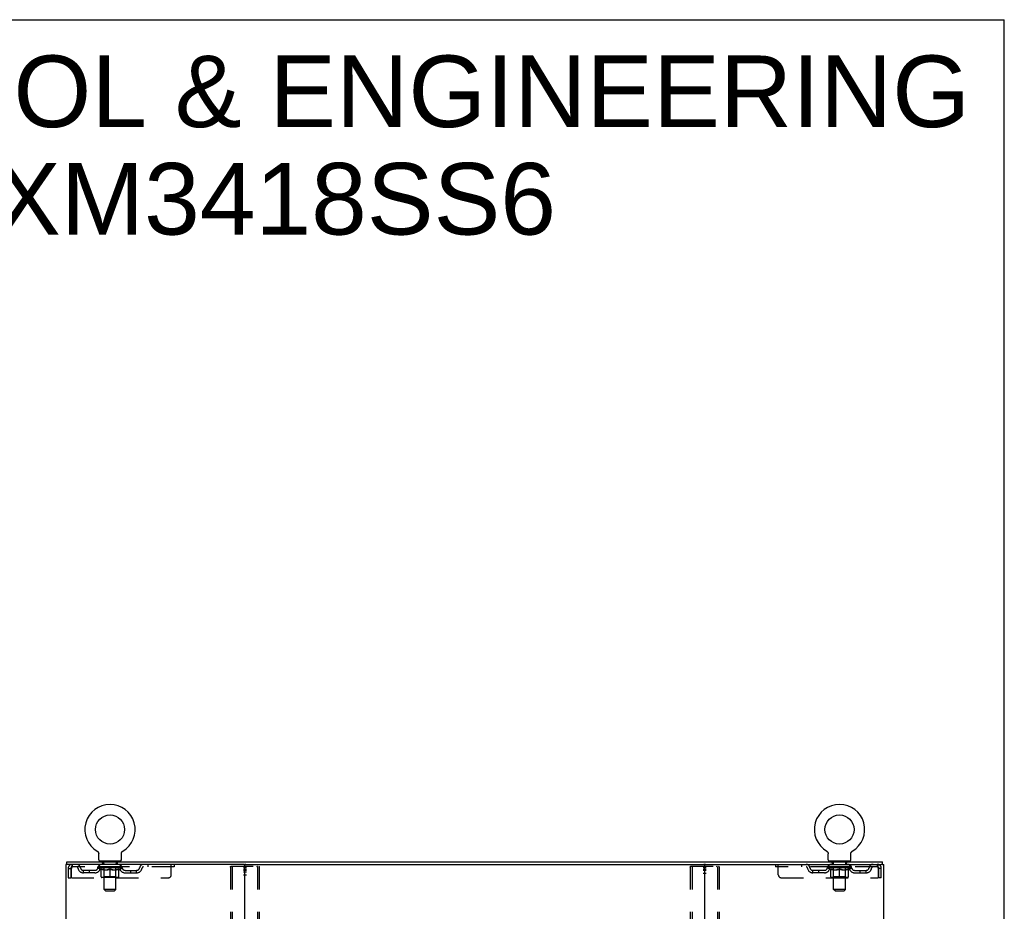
# Model space of a CAD drawing. Header units: inches. Extents: x 0 to 170, y 0 to 110.
# Tile 14 of 14: x 129 to 170, y 73 to 110. Entities that reach past the tile are written whole.
import ezdxf

# ---------------------------------------------------------------- set-up
doc = ezdxf.new("R2010")
doc.units = ezdxf.units.IN
doc.header["$LTSCALE"] = 9.35
doc.header["$MEASUREMENT"] = 0
doc.linetypes.add('HIDDEN', pattern=[0.2, 0.1, -0.1])
doc.layers.get('0').update_dxf_attribs({"linetype": 'CONTINUOUS'})
for name, color, linetype in [('DEFAULT_2', 8, 'HIDDEN'), ('DIMENSIONS', 7, 'CONTINUOUS'), ('WITNESSMARKS', 7, 'CONTINUOUS')]:
    doc.layers.add(name, color=color, linetype=linetype)
doc.styles.get("Standard").update_dxf_attribs({"font": 'arial.ttf'})

msp = doc.modelspace()

# ---------------------------------------------------------------- linework, layer by layer
at = {"color": 7, "linetype": 'Continuous'}
for p, q in [((0, 110), (170, 110)), ((170, 0), (170, 110)), ((132.023, 75.173), (132.023, 75.173)), ((132.023, 75.173), (132.027, 75.171)), ((132.027, 75.171), (132.03, 75.168)), ((132.03, 75.168), (132.034, 75.166)), ((132.034, 75.166), (132.037, 75.163)), ((132.037, 75.163), (132.041, 75.16)), ((132.04, 75.16), (132.044, 75.158)), ((132.044, 75.158), (132.047, 75.155)), ((132.047, 75.155), (132.05, 75.151)), ((132.05, 75.151), (132.053, 75.148)), ((132.053, 75.148), (132.056, 75.145)), ((132.056, 75.145), (132.058, 75.142)), ((132.058, 75.142), (132.061, 75.138)), ((132.061, 75.138), (132.063, 75.134)), ((132.063, 75.135), (132.066, 75.131)), ((132.066, 75.131), (132.068, 75.127)), ((132.068, 75.127), (132.07, 75.123)), ((132.07, 75.123), (132.072, 75.119)), ((132.072, 75.119), (132.074, 75.115)), ((132.074, 75.115), (132.075, 75.111)), ((132.075, 75.111), (132.077, 75.107)), ((132.077, 75.107), (132.078, 75.103)), ((132.078, 75.103), (132.08, 75.099)), ((132.08, 75.099), (132.081, 75.095)), ((132.081, 75.095), (132.082, 75.091)), ((132.082, 75.091), (132.082, 75.086)), ((132.084, 75.074), (132.084, 75.069)), ((132.084, 75.069), (132.084, 75.065)), ((132.084, 74.816), (132.084, 75.065)), ((133.034, 74.816), (133.034, 75.065)), ((133.036, 75.086), (133.037, 75.091)), ((133.037, 75.091), (133.038, 75.095)), ((133.038, 75.095), (133.039, 75.099)), ((133.039, 75.099), (133.04, 75.103)), ((133.04, 75.103), (133.042, 75.107)), ((133.042, 75.107), (133.043, 75.111)), ((133.043, 75.111), (133.045, 75.115)), ((133.045, 75.115), (133.047, 75.119)), ((133.047, 75.119), (133.048, 75.123)), ((133.048, 75.123), (133.051, 75.127)), ((133.051, 75.127), (133.053, 75.131)), ((133.053, 75.131), (133.055, 75.135)), ((133.055, 75.134), (133.058, 75.138)), ((133.058, 75.138), (133.06, 75.142)), ((133.06, 75.142), (133.063, 75.145)), ((133.063, 75.145), (133.066, 75.148)), ((133.066, 75.148), (133.069, 75.151)), ((133.069, 75.151), (133.072, 75.155)), ((133.072, 75.155), (133.075, 75.158)), ((133.075, 75.158), (133.078, 75.16)), ((133.078, 75.16), (133.081, 75.163)), ((133.081, 75.163), (133.085, 75.166)), ((133.085, 75.166), (133.088, 75.168)), ((133.088, 75.168), (133.092, 75.171)), ((133.088, 75.168), (133.09, 75.169)), ((133.092, 75.171), (133.096, 75.173)), ((133.096, 75.173), (133.096, 75.173)), ((162.565, 75.173), (162.565, 75.173)), ((162.565, 75.173), (162.569, 75.171)), ((162.569, 75.171), (162.572, 75.168)), ((162.572, 75.168), (162.576, 75.166)), ((162.576, 75.166), (162.579, 75.163)), ((162.579, 75.163), (162.583, 75.16)), ((162.582, 75.16), (162.586, 75.158)), ((162.586, 75.158), (162.589, 75.155)), ((162.589, 75.155), (162.592, 75.151)), ((162.592, 75.151), (162.595, 75.148)), ((162.595, 75.148), (162.598, 75.145)), ((162.598, 75.145), (162.6, 75.142)), ((162.6, 75.142), (162.603, 75.138)), ((162.603, 75.138), (162.605, 75.134)), ((162.605, 75.135), (162.608, 75.131)), ((162.608, 75.131), (162.61, 75.127)), ((162.61, 75.127), (162.612, 75.123)), ((162.612, 75.123), (162.614, 75.119)), ((162.614, 75.119), (162.616, 75.115)), ((162.616, 75.115), (162.617, 75.111)), ((162.617, 75.111), (162.619, 75.107)), ((162.619, 75.107), (162.62, 75.103)), ((162.62, 75.103), (162.622, 75.099)), ((162.622, 75.099), (162.623, 75.095)), ((162.623, 75.095), (162.624, 75.091)), ((162.624, 75.091), (162.624, 75.086)), ((162.626, 75.074), (162.626, 75.069)), ((162.626, 75.069), (162.626, 75.065)), ((162.626, 74.816), (162.626, 75.065)), ((163.576, 74.816), (163.576, 75.065)), ((163.578, 75.086), (163.579, 75.091)), ((163.579, 75.091), (163.58, 75.095)), ((163.58, 75.095), (163.581, 75.099)), ((163.581, 75.099), (163.582, 75.103)), ((163.582, 75.103), (163.584, 75.107)), ((163.584, 75.107), (163.585, 75.111)), ((163.585, 75.111), (163.587, 75.115)), ((163.587, 75.115), (163.589, 75.119)), ((163.589, 75.119), (163.59, 75.123)), ((163.59, 75.123), (163.593, 75.127)), ((163.593, 75.127), (163.595, 75.131)), ((163.595, 75.131), (163.597, 75.135)), ((163.597, 75.134), (163.6, 75.138)), ((163.6, 75.138), (163.602, 75.142)), ((163.602, 75.142), (163.605, 75.145)), ((163.605, 75.145), (163.608, 75.148)), ((163.608, 75.148), (163.611, 75.151)), ((163.611, 75.151), (163.614, 75.155)), ((163.614, 75.155), (163.617, 75.158)), ((163.617, 75.158), (163.62, 75.16)), ((163.62, 75.16), (163.623, 75.163)), ((163.623, 75.163), (163.627, 75.166)), ((163.627, 75.166), (163.63, 75.168)), ((163.63, 75.168), (163.634, 75.171)), ((163.63, 75.168), (163.632, 75.169)), ((163.634, 75.171), (163.638, 75.173)), ((163.638, 75.173), (163.638, 75.173)), ((130.757, 74.622), (130.757, 74.726)), ((130.795, 74.622), (130.762, 74.622)), ((132.122, 74.756), (132.122, 74.726)), ((132.997, 74.756), (132.122, 74.756)), ((132.997, 74.756), (132.997, 74.726)), ((138.165, 74.622), (157.495, 74.622)), ((162.664, 74.756), (162.664, 74.726)), ((163.539, 74.756), (162.664, 74.756)), ((163.539, 74.756), (163.539, 74.726)), ((164.899, 74.622), (164.865, 74.622)), ((164.903, 74.622), (164.903, 74.726))]:
    msp.add_line(p, q, dxfattribs=at)
at = {"color": 3, "linetype": 'Continuous'}
for p, q in [((130.705, 74.622), (130.705, 6.83)), ((130.762, 74.622), (130.705, 74.622)), ((130.757, 74.726), (164.903, 74.726)), ((138.165, 74.622), (130.795, 74.622)), ((157.495, 74.622), (164.865, 74.622)), ((164.899, 74.622), (164.955, 74.622)), ((164.955, 6.83), (164.955, 74.622)), ((138.205, 6.87), (138.205, 74.582)), ((157.455, 74.582), (157.455, 6.87))]:
    msp.add_line(p, q, dxfattribs=at)
at = {"color": 7, "linetype": 'Continuous'}
for points in [[(132.082, 75.086), (132.083, 75.082), (132.084, 75.078), (132.084, 75.074), (132.084, 75.069)], [(133.034, 75.069), (133.035, 75.074), (133.035, 75.078), (133.035, 75.082), (133.036, 75.086)], [(133.034, 75.065), (133.034, 75.069), (133.035, 75.074), (133.035, 75.078), (133.035, 75.082), (133.036, 75.086)], [(162.624, 75.086), (162.625, 75.082), (162.626, 75.078), (162.626, 75.074), (162.626, 75.069)], [(163.576, 75.065), (163.576, 75.069), (163.577, 75.074), (163.577, 75.078), (163.577, 75.082), (163.578, 75.086)], [(163.576, 75.069), (163.577, 75.074), (163.577, 75.078), (163.577, 75.082), (163.578, 75.086)]]:
    msp.add_lwpolyline(points, dxfattribs=at)
for centre in [(132.559, 76.08), (163.101, 76.08)]:
    msp.add_circle(centre, 0.609, dxfattribs=at)
for centre, radius, start, end in [((132.559, 76.08), 1.054, 300.3993, 239.6007), ((163.101, 76.08), 1.054, 300.3993, 239.6007), ((132.144, 74.816), 0.06, 180, 270), ((132.974, 74.816), 0.06, 270, 360), ((138.245, 74.582), 0.04, 90, 180), ((157.415, 74.582), 0.04, 0, 90), ((162.686, 74.816), 0.06, 180, 270), ((163.516, 74.816), 0.06, 270, 360)]:
    msp.add_arc(centre, radius, start, end, dxfattribs=at)
at = {"color": 3, "linetype": 'Continuous'}
for centre, start, end in [((138.165, 74.582), 0, 90), ((157.495, 74.582), 90, 180)]:
    msp.add_arc(centre, 0.04, start, end, dxfattribs=at)
at = {"layer": 'DEFAULT_2', "color": 8, "linetype": 'HIDDEN'}
for p, q in [((132.023, 75.173), (132.023, 75.173)), ((132.029, 75.169), (132.03, 75.168)), ((162.571, 75.169), (162.572, 75.168)), ((163.638, 75.173), (163.638, 75.173)), ((130.976, 74.622), (130.976, 74.518)), ((132.122, 74.518), (132.122, 74.622)), ((132.214, 74.756), (132.214, 74.726)), ((132.249, 74.666), (132.249, 74.746)), ((132.318, 74.656), (132.259, 74.656)), ((132.31, 73.566), (132.31, 74.646)), ((132.859, 74.656), (132.8, 74.656)), ((132.808, 73.566), (132.808, 74.646)), ((132.869, 74.666), (132.869, 74.746)), ((132.904, 74.756), (132.904, 74.726)), ((132.997, 74.518), (132.997, 74.622)), ((134.147, 74.622), (134.147, 74.518)), ((135.122, 74.185), (135.122, 74.622)), ((135.247, 74.622), (135.247, 74.518)), ((160.414, 74.622), (160.414, 74.518)), ((160.539, 74.185), (160.539, 74.622)), ((161.514, 74.622), (161.514, 74.518)), ((162.664, 74.518), (162.664, 74.622)), ((162.756, 74.756), (162.756, 74.726)), ((162.791, 74.666), (162.791, 74.746)), ((162.86, 74.656), (162.801, 74.656)), ((162.852, 73.566), (162.852, 74.646)), ((163.401, 74.656), (163.342, 74.656)), ((163.35, 73.566), (163.35, 74.646)), ((163.411, 74.666), (163.411, 74.746)), ((163.446, 74.756), (163.446, 74.726)), ((163.539, 74.518), (163.539, 74.622)), ((164.684, 74.622), (164.684, 74.518)), ((130.809, 74.455), (130.809, 74.06)), ((130.809, 74.455), (130.913, 74.455)), ((130.913, 74.455), (130.913, 74.06)), ((130.943, 74.06), (130.943, 74.455)), ((135.247, 74.518), (130.976, 74.518)), ((131.445, 74.267), (131.445, 74.371)), ((131.928, 74.371), (131.445, 74.371)), ((131.928, 74.267), (131.445, 74.267)), ((131.695, 74.267), (131.695, 74.371)), ((132.053, 74.481), (132.053, 74.518)), ((132.18, 74.392), (132.053, 74.481)), ((133.065, 74.481), (132.053, 74.481)), ((132.061, 74.513), (132.061, 74.518)), ((132.068, 74.51), (132.068, 74.513)), ((132.068, 74.51), (133.051, 74.51)), ((132.075, 74.51), (132.075, 74.513)), ((132.076, 74.51), (132.076, 74.513)), ((132.084, 74.513), (132.084, 74.518)), ((132.097, 74.51), (132.097, 74.513)), ((132.098, 74.51), (132.098, 74.513)), ((132.121, 74.513), (132.121, 74.518)), ((132.132, 74.51), (132.132, 74.513)), ((132.135, 74.51), (132.135, 74.513)), ((132.298, 74.513), (132.137, 74.513)), ((132.172, 74.513), (132.172, 74.518)), ((132.173, 74.51), (132.173, 74.513)), ((132.173, 74.51), (132.173, 74.513)), ((132.176, 74.51), (132.176, 74.513)), ((132.18, 74.392), (132.189, 74.392)), ((132.181, 74.51), (132.181, 74.513)), ((132.181, 74.51), (132.181, 74.513)), ((132.184, 74.51), (132.184, 74.513)), ((132.187, 74.51), (132.187, 74.514)), ((132.189, 74.102), (132.189, 74.426)), ((132.19, 74.51), (132.19, 74.513)), ((132.202, 74.51), (132.202, 74.513)), ((132.216, 74.51), (132.216, 74.515)), ((132.216, 74.51), (132.216, 74.513)), ((132.233, 74.51), (132.233, 74.513)), ((132.233, 74.51), (132.233, 74.513)), ((132.234, 74.513), (132.234, 74.518)), ((132.242, 74.51), (132.242, 74.513)), ((132.245, 74.51), (132.245, 74.513)), ((132.252, 74.51), (132.252, 74.513)), ((132.261, 74.51), (132.261, 74.516)), ((132.274, 74.51), (132.274, 74.513)), ((132.276, 74.51), (132.276, 74.513)), ((132.298, 74.51), (132.298, 74.513)), ((132.351, 74.513), (132.302, 74.513)), ((132.303, 74.392), (132.446, 74.392)), ((132.306, 74.513), (132.306, 74.518)), ((132.309, 74.104), (132.309, 74.479)), ((132.312, 74.51), (132.312, 74.513)), ((132.315, 74.51), (132.315, 74.513)), ((132.32, 74.51), (132.32, 74.517)), ((132.323, 74.51), (132.323, 74.513)), ((132.332, 74.51), (132.332, 74.513)), ((132.352, 74.51), (132.352, 74.513)), ((132.411, 74.513), (132.364, 74.513)), ((132.38, 74.51), (132.38, 74.513)), ((132.386, 74.513), (132.386, 74.518)), ((132.389, 74.51), (132.389, 74.513)), ((132.391, 74.51), (132.391, 74.518)), ((132.393, 74.51), (132.393, 74.513)), ((132.399, 74.51), (132.399, 74.513)), ((132.411, 74.51), (132.411, 74.513)), ((132.476, 74.513), (132.432, 74.513)), ((132.443, 74.51), (132.443, 74.513)), ((132.468, 74.513), (132.53, 74.517)), ((132.471, 74.513), (132.471, 74.518)), ((132.472, 74.518), (132.471, 74.518)), ((132.472, 74.513), (132.472, 74.518)), ((132.472, 74.51), (132.472, 74.513)), ((132.475, 74.51), (132.475, 74.513)), ((132.476, 74.51), (132.476, 74.513)), ((132.476, 74.51), (132.476, 74.513)), ((132.504, 74.513), (132.556, 74.513)), ((132.509, 74.51), (132.509, 74.513)), ((132.513, 74.513), (132.513, 74.516)), ((132.53, 74.513), (132.53, 74.517)), ((132.543, 74.51), (132.543, 74.513)), ((132.557, 74.513), (132.557, 74.513)), ((132.557, 74.51), (132.557, 74.513)), ((132.557, 74.51), (132.557, 74.513)), ((132.559, 74.513), (132.559, 74.518)), ((132.559, 74.518), (132.651, 74.513)), ((132.559, 74.072), (132.559, 74.427)), ((132.561, 74.51), (132.561, 74.513)), ((132.561, 74.51), (132.561, 74.513)), ((132.561, 74.513), (132.561, 74.513)), ((132.576, 74.51), (132.576, 74.513)), ((132.576, 74.513), (132.614, 74.513)), ((132.61, 74.51), (132.61, 74.513)), ((132.643, 74.51), (132.643, 74.513)), ((132.643, 74.51), (132.643, 74.513)), ((132.643, 74.513), (132.686, 74.513)), ((132.644, 74.51), (132.644, 74.513)), ((132.647, 74.513), (132.647, 74.518)), ((132.647, 74.513), (132.647, 74.518)), ((132.647, 74.518), (132.647, 74.518)), ((132.647, 74.51), (132.647, 74.513)), ((132.672, 74.392), (132.816, 74.392)), ((132.676, 74.51), (132.676, 74.513)), ((132.707, 74.51), (132.707, 74.513)), ((132.707, 74.513), (132.754, 74.513)), ((132.719, 74.51), (132.719, 74.513)), ((132.725, 74.51), (132.725, 74.513)), ((132.728, 74.51), (132.728, 74.518)), ((132.729, 74.51), (132.729, 74.513)), ((132.732, 74.513), (132.732, 74.518)), ((132.738, 74.51), (132.738, 74.513)), ((132.767, 74.51), (132.767, 74.513)), ((132.767, 74.513), (132.817, 74.513)), ((132.786, 74.51), (132.786, 74.513)), ((132.795, 74.51), (132.795, 74.513)), ((132.798, 74.51), (132.798, 74.517)), ((132.803, 74.51), (132.803, 74.513)), ((132.807, 74.51), (132.807, 74.513)), ((132.809, 74.104), (132.809, 74.479)), ((132.812, 74.513), (132.812, 74.518)), ((132.821, 74.51), (132.821, 74.513)), ((132.821, 74.513), (132.982, 74.513)), ((132.842, 74.51), (132.842, 74.513)), ((132.845, 74.51), (132.845, 74.513)), ((132.857, 74.51), (132.857, 74.516)), ((132.866, 74.51), (132.866, 74.513)), ((132.874, 74.51), (132.874, 74.513)), ((132.877, 74.51), (132.877, 74.513)), ((132.885, 74.513), (132.885, 74.518)), ((132.886, 74.51), (132.886, 74.513)), ((132.886, 74.51), (132.886, 74.513)), ((132.902, 74.51), (132.902, 74.515)), ((132.902, 74.51), (132.902, 74.513)), ((132.917, 74.51), (132.917, 74.513)), ((132.928, 74.51), (132.928, 74.513)), ((132.93, 74.102), (132.93, 74.426)), ((132.93, 74.392), (132.938, 74.392)), ((132.932, 74.51), (132.932, 74.514)), ((132.934, 74.51), (132.934, 74.513)), ((132.937, 74.51), (132.937, 74.513)), ((132.937, 74.51), (132.937, 74.513)), ((132.938, 74.392), (133.065, 74.481)), ((132.943, 74.51), (132.943, 74.513)), ((132.945, 74.51), (132.945, 74.513)), ((132.946, 74.51), (132.946, 74.513)), ((132.947, 74.513), (132.947, 74.518)), ((132.984, 74.51), (132.984, 74.513)), ((132.986, 74.51), (132.986, 74.513)), ((132.998, 74.513), (132.998, 74.518)), ((133.02, 74.51), (133.02, 74.513)), ((133.022, 74.51), (133.022, 74.513)), ((133.035, 74.513), (133.035, 74.518)), ((133.043, 74.51), (133.043, 74.513)), ((133.044, 74.51), (133.044, 74.513)), ((133.051, 74.51), (133.051, 74.513)), ((133.058, 74.513), (133.058, 74.518)), ((133.065, 74.481), (133.065, 74.518)), ((133.191, 74.371), (133.674, 74.371)), ((133.191, 74.267), (133.674, 74.267)), ((133.424, 74.267), (133.424, 74.371)), ((133.674, 74.267), (133.674, 74.371)), ((137.601, 74.509), (137.601, 6.944)), ((137.623, 74.539), (138.788, 74.539)), ((137.675, 74.509), (137.675, 6.944)), ((138.736, 74.509), (138.736, 6.944)), ((138.809, 74.509), (138.809, 6.944)), ((156.851, 74.509), (156.851, 6.944)), ((156.873, 74.539), (158.038, 74.539)), ((156.925, 74.509), (156.925, 6.944)), ((157.986, 74.509), (157.986, 6.944)), ((158.059, 74.509), (158.059, 6.944)), ((164.684, 74.518), (160.414, 74.518)), ((161.987, 74.267), (161.987, 74.371)), ((162.47, 74.371), (161.987, 74.371)), ((162.47, 74.267), (161.987, 74.267)), ((162.237, 74.267), (162.237, 74.371)), ((162.595, 74.481), (162.595, 74.518)), ((163.607, 74.481), (162.595, 74.481)), ((162.722, 74.392), (162.595, 74.481)), ((162.603, 74.513), (162.603, 74.518)), ((162.61, 74.51), (162.61, 74.513)), ((162.61, 74.51), (163.593, 74.51)), ((162.617, 74.51), (162.617, 74.513)), ((162.618, 74.51), (162.618, 74.513)), ((162.626, 74.513), (162.626, 74.518)), ((162.639, 74.51), (162.639, 74.513)), ((162.64, 74.51), (162.64, 74.513)), ((162.663, 74.513), (162.663, 74.518)), ((162.674, 74.51), (162.674, 74.513)), ((162.677, 74.51), (162.677, 74.513)), ((162.84, 74.513), (162.679, 74.513)), ((162.714, 74.513), (162.714, 74.518)), ((162.715, 74.51), (162.715, 74.513)), ((162.715, 74.51), (162.715, 74.513)), ((162.718, 74.51), (162.718, 74.513)), ((162.722, 74.392), (162.731, 74.392)), ((162.723, 74.51), (162.723, 74.513)), ((162.723, 74.51), (162.723, 74.513)), ((162.726, 74.51), (162.726, 74.513)), ((162.729, 74.51), (162.729, 74.514)), ((162.731, 74.102), (162.731, 74.426)), ((162.732, 74.51), (162.732, 74.513)), ((162.744, 74.51), (162.744, 74.513)), ((162.758, 74.51), (162.758, 74.515)), ((162.758, 74.51), (162.758, 74.513)), ((162.775, 74.51), (162.775, 74.513)), ((162.775, 74.51), (162.775, 74.513)), ((162.776, 74.513), (162.776, 74.518)), ((162.784, 74.51), (162.784, 74.513)), ((162.787, 74.51), (162.787, 74.513)), ((162.794, 74.51), (162.794, 74.513)), ((162.803, 74.51), (162.803, 74.516)), ((162.816, 74.51), (162.816, 74.513)), ((162.818, 74.51), (162.818, 74.513)), ((162.84, 74.51), (162.84, 74.513)), ((162.893, 74.513), (162.844, 74.513)), ((162.845, 74.392), (162.988, 74.392)), ((162.848, 74.513), (162.848, 74.518)), ((162.851, 74.104), (162.851, 74.479)), ((162.854, 74.51), (162.854, 74.513)), ((162.857, 74.51), (162.857, 74.513)), ((162.862, 74.51), (162.862, 74.517)), ((162.865, 74.51), (162.865, 74.513)), ((162.874, 74.51), (162.874, 74.513)), ((162.894, 74.51), (162.894, 74.513)), ((162.953, 74.513), (162.906, 74.513)), ((162.922, 74.51), (162.922, 74.513)), ((162.928, 74.513), (162.928, 74.518)), ((162.931, 74.51), (162.931, 74.513)), ((162.933, 74.51), (162.933, 74.518)), ((162.935, 74.51), (162.935, 74.513)), ((162.941, 74.51), (162.941, 74.513)), ((162.953, 74.51), (162.953, 74.513)), ((163.018, 74.513), (162.974, 74.513)), ((162.985, 74.51), (162.985, 74.513)), ((163.01, 74.513), (163.072, 74.517)), ((163.013, 74.513), (163.013, 74.518)), ((163.014, 74.518), (163.013, 74.518)), ((163.014, 74.513), (163.014, 74.518)), ((163.014, 74.51), (163.014, 74.513)), ((163.017, 74.51), (163.017, 74.513)), ((163.018, 74.51), (163.018, 74.513)), ((163.018, 74.51), (163.018, 74.513)), ((163.046, 74.513), (163.098, 74.513)), ((163.051, 74.51), (163.051, 74.513)), ((163.055, 74.513), (163.055, 74.516)), ((163.072, 74.513), (163.072, 74.517)), ((163.085, 74.51), (163.085, 74.513)), ((163.099, 74.513), (163.099, 74.513)), ((163.099, 74.51), (163.099, 74.513)), ((163.099, 74.51), (163.099, 74.513)), ((163.101, 74.513), (163.101, 74.518)), ((163.101, 74.518), (163.193, 74.513)), ((163.101, 74.072), (163.101, 74.427)), ((163.103, 74.51), (163.103, 74.513)), ((163.103, 74.51), (163.103, 74.513)), ((163.103, 74.513), (163.103, 74.513)), ((163.118, 74.51), (163.118, 74.513)), ((163.118, 74.513), (163.156, 74.513)), ((163.152, 74.51), (163.152, 74.513)), ((163.185, 74.51), (163.185, 74.513)), ((163.185, 74.51), (163.185, 74.513)), ((163.185, 74.513), (163.228, 74.513)), ((163.186, 74.51), (163.186, 74.513)), ((163.189, 74.513), (163.189, 74.518)), ((163.189, 74.513), (163.189, 74.518)), ((163.189, 74.518), (163.189, 74.518)), ((163.189, 74.51), (163.189, 74.513)), ((163.214, 74.392), (163.358, 74.392)), ((163.218, 74.51), (163.218, 74.513)), ((163.249, 74.51), (163.249, 74.513)), ((163.249, 74.513), (163.296, 74.513)), ((163.261, 74.51), (163.261, 74.513)), ((163.267, 74.51), (163.267, 74.513)), ((163.27, 74.51), (163.27, 74.518)), ((163.271, 74.51), (163.271, 74.513)), ((163.274, 74.513), (163.274, 74.518)), ((163.28, 74.51), (163.28, 74.513)), ((163.309, 74.51), (163.309, 74.513)), ((163.309, 74.513), (163.359, 74.513)), ((163.328, 74.51), (163.328, 74.513)), ((163.337, 74.51), (163.337, 74.513)), ((163.34, 74.51), (163.34, 74.517)), ((163.345, 74.51), (163.345, 74.513)), ((163.349, 74.51), (163.349, 74.513)), ((163.351, 74.104), (163.351, 74.479)), ((163.354, 74.513), (163.354, 74.518)), ((163.363, 74.51), (163.363, 74.513)), ((163.363, 74.513), (163.524, 74.513)), ((163.384, 74.51), (163.384, 74.513)), ((163.387, 74.51), (163.387, 74.513)), ((163.399, 74.51), (163.399, 74.516)), ((163.408, 74.51), (163.408, 74.513)), ((163.416, 74.51), (163.416, 74.513)), ((163.419, 74.51), (163.419, 74.513)), ((163.427, 74.513), (163.427, 74.518)), ((163.428, 74.51), (163.428, 74.513)), ((163.428, 74.51), (163.428, 74.513)), ((163.444, 74.51), (163.444, 74.515)), ((163.444, 74.51), (163.444, 74.513)), ((163.459, 74.51), (163.459, 74.513)), ((163.47, 74.51), (163.47, 74.513)), ((163.472, 74.102), (163.472, 74.426)), ((163.472, 74.392), (163.48, 74.392)), ((163.474, 74.51), (163.474, 74.514)), ((163.476, 74.51), (163.476, 74.513)), ((163.479, 74.51), (163.479, 74.513)), ((163.479, 74.51), (163.479, 74.513)), ((163.48, 74.392), (163.607, 74.481)), ((163.485, 74.51), (163.485, 74.513)), ((163.487, 74.51), (163.487, 74.513)), ((163.488, 74.51), (163.488, 74.513)), ((163.489, 74.513), (163.489, 74.518)), ((163.526, 74.51), (163.526, 74.513)), ((163.528, 74.51), (163.528, 74.513)), ((163.54, 74.513), (163.54, 74.518)), ((163.562, 74.51), (163.562, 74.513)), ((163.564, 74.51), (163.564, 74.513)), ((163.577, 74.513), (163.577, 74.518)), ((163.585, 74.51), (163.585, 74.513)), ((163.586, 74.51), (163.586, 74.513)), ((163.593, 74.51), (163.593, 74.513)), ((163.6, 74.513), (163.6, 74.518)), ((163.607, 74.481), (163.607, 74.518)), ((163.733, 74.371), (164.216, 74.371)), ((163.733, 74.267), (164.216, 74.267)), ((163.966, 74.267), (163.966, 74.371)), ((164.216, 74.267), (164.216, 74.371)), ((164.717, 74.455), (164.717, 74.06)), ((164.747, 74.06), (164.747, 74.455)), ((164.851, 74.455), (164.747, 74.455)), ((164.851, 74.06), (164.851, 74.455)), ((130.809, 74.06), (130.913, 74.06)), ((130.943, 74.06), (134.997, 74.06)), ((132.9, 74.072), (132.218, 74.072)), ((132.309, 74.104), (132.277, 74.072)), ((132.809, 74.104), (132.309, 74.104)), ((132.809, 74.104), (132.841, 74.072)), ((160.664, 74.06), (164.717, 74.06)), ((163.442, 74.072), (162.76, 74.072)), ((162.851, 74.104), (162.819, 74.072)), ((163.351, 74.104), (162.851, 74.104)), ((163.351, 74.104), (163.383, 74.072)), ((164.851, 74.06), (164.747, 74.06)), ((132.37, 73.506), (132.31, 73.566)), ((132.808, 73.566), (132.31, 73.566)), ((132.37, 73.506), (132.748, 73.506)), ((132.748, 73.506), (132.808, 73.566)), ((163.35, 73.566), (162.852, 73.566)), ((162.912, 73.506), (162.852, 73.566)), ((162.912, 73.506), (163.29, 73.506)), ((163.29, 73.506), (163.35, 73.566))]:
    msp.add_line(p, q, dxfattribs=at)
for points in [[(130.976, 74.622), (130.974, 74.621), (130.972, 74.618), (130.969, 74.613), (130.967, 74.606), (130.964, 74.597), (130.962, 74.586), (130.96, 74.573), (130.957, 74.559), (130.955, 74.544), (130.953, 74.528), (130.95, 74.51), (130.948, 74.492), (130.946, 74.474), (130.943, 74.455)], [(164.689, 74.618), (164.687, 74.621), (164.684, 74.622)], [(164.689, 74.618), (164.691, 74.613), (164.694, 74.606), (164.696, 74.597), (164.698, 74.586), (164.701, 74.573), (164.703, 74.559), (164.705, 74.544), (164.708, 74.528), (164.71, 74.51), (164.713, 74.492), (164.715, 74.474), (164.717, 74.455)], [(130.976, 74.518), (130.974, 74.518), (130.972, 74.517), (130.969, 74.515), (130.967, 74.512), (130.964, 74.509), (130.962, 74.505), (130.96, 74.5), (130.957, 74.495), (130.955, 74.489), (130.953, 74.483), (130.95, 74.476), (130.948, 74.469), (130.946, 74.462), (130.943, 74.455)], [(132.189, 74.426), (132.208, 74.418), (132.228, 74.411), (132.247, 74.405), (132.265, 74.4), (132.284, 74.396), (132.303, 74.392)], [(132.309, 74.392), (132.289, 74.395), (132.269, 74.4), (132.249, 74.405), (132.229, 74.411), (132.209, 74.419), (132.189, 74.426)], [(132.559, 74.427), (132.538, 74.419), (132.518, 74.412), (132.498, 74.405), (132.478, 74.4), (132.458, 74.395), (132.439, 74.392)], [(132.446, 74.392), (132.465, 74.396), (132.484, 74.4), (132.502, 74.405), (132.521, 74.411), (132.54, 74.418), (132.559, 74.425)], [(132.68, 74.392), (132.66, 74.395), (132.64, 74.4), (132.62, 74.405), (132.6, 74.412), (132.58, 74.419), (132.559, 74.427)], [(132.559, 74.425), (132.579, 74.418), (132.598, 74.411), (132.617, 74.405), (132.635, 74.4), (132.654, 74.395), (132.672, 74.392)], [(132.93, 74.426), (132.909, 74.418), (132.889, 74.411), (132.869, 74.405), (132.849, 74.4), (132.829, 74.395), (132.81, 74.392)], [(132.816, 74.392), (132.835, 74.396), (132.853, 74.4), (132.872, 74.405), (132.891, 74.411), (132.91, 74.418), (132.93, 74.426)], [(137.601, 74.509), (137.602, 74.517), (137.604, 74.524), (137.608, 74.53), (137.612, 74.535), (137.617, 74.538), (137.623, 74.539)], [(137.696, 74.539), (137.691, 74.538), (137.686, 74.535), (137.681, 74.53), (137.678, 74.524), (137.676, 74.517), (137.675, 74.509)], [(138.736, 74.509), (138.735, 74.517), (138.733, 74.524), (138.729, 74.53), (138.725, 74.535), (138.72, 74.538), (138.714, 74.539)], [(138.788, 74.539), (138.794, 74.538), (138.799, 74.535), (138.803, 74.53), (138.806, 74.524), (138.808, 74.517), (138.809, 74.509)], [(156.851, 74.509), (156.852, 74.517), (156.854, 74.524), (156.858, 74.53), (156.862, 74.535), (156.867, 74.538), (156.873, 74.539)], [(156.946, 74.539), (156.941, 74.538), (156.936, 74.535), (156.931, 74.53), (156.928, 74.524), (156.926, 74.517), (156.925, 74.509)], [(157.986, 74.509), (157.985, 74.517), (157.983, 74.524), (157.979, 74.53), (157.975, 74.535), (157.97, 74.538), (157.964, 74.539)], [(158.038, 74.539), (158.044, 74.538), (158.049, 74.535), (158.053, 74.53), (158.056, 74.524), (158.058, 74.517), (158.059, 74.509)], [(162.851, 74.392), (162.831, 74.395), (162.811, 74.4), (162.791, 74.405), (162.771, 74.411), (162.751, 74.419), (162.731, 74.426)], [(162.731, 74.426), (162.75, 74.418), (162.77, 74.411), (162.789, 74.405), (162.807, 74.4), (162.826, 74.396), (162.845, 74.392)], [(163.101, 74.427), (163.08, 74.419), (163.06, 74.412), (163.04, 74.405), (163.02, 74.4), (163, 74.395), (162.981, 74.392)], [(162.988, 74.392), (163.007, 74.396), (163.026, 74.4), (163.044, 74.405), (163.063, 74.411), (163.082, 74.418), (163.101, 74.425)], [(163.222, 74.392), (163.202, 74.395), (163.182, 74.4), (163.162, 74.405), (163.142, 74.412), (163.122, 74.419), (163.101, 74.427)], [(163.101, 74.425), (163.121, 74.418), (163.14, 74.411), (163.159, 74.405), (163.177, 74.4), (163.196, 74.395), (163.214, 74.392)], [(163.472, 74.426), (163.451, 74.418), (163.431, 74.411), (163.411, 74.405), (163.391, 74.4), (163.371, 74.395), (163.352, 74.392)], [(163.358, 74.392), (163.377, 74.396), (163.395, 74.4), (163.414, 74.405), (163.433, 74.411), (163.452, 74.418), (163.472, 74.426)], [(164.698, 74.505), (164.696, 74.509), (164.694, 74.512), (164.691, 74.515), (164.689, 74.517), (164.687, 74.518), (164.684, 74.518)], [(164.698, 74.505), (164.701, 74.5), (164.703, 74.495), (164.705, 74.489), (164.708, 74.483), (164.71, 74.476), (164.713, 74.469), (164.715, 74.462), (164.717, 74.455)]]:
    msp.add_lwpolyline(points, dxfattribs=at)
for centre, radius, start, end in [((130.976, 74.455), 0.167, 90, 180), ((131.156, 74.455), 0.167, 8.0716, 90), ((132.217, 74.455), 0.167, 90, 171.9284), ((132.239, 74.746), 0.01, 0, 90), ((132.259, 74.666), 0.01, 180, 270), ((132.3, 74.646), 0.01, 0, 90), ((132.818, 74.646), 0.01, 90, 180), ((132.859, 74.666), 0.01, 270, 360), ((132.879, 74.746), 0.01, 90, 180), ((132.902, 74.455), 0.167, 8.0716, 90), ((133.963, 74.455), 0.167, 90, 171.9284), ((161.698, 74.455), 0.167, 8.0716, 90), ((162.759, 74.455), 0.167, 90, 171.9284), ((162.781, 74.746), 0.01, 0, 90), ((162.801, 74.666), 0.01, 180, 270), ((162.842, 74.646), 0.01, 0, 90), ((163.36, 74.646), 0.01, 90, 180), ((163.401, 74.666), 0.01, 270, 360), ((163.421, 74.746), 0.01, 90, 180), ((163.444, 74.455), 0.167, 8.0716, 90), ((164.505, 74.455), 0.167, 90, 171.9284), ((164.684, 74.455), 0.167, 0, 90), ((130.976, 74.455), 0.063, 90, 180), ((131.156, 74.456), 0.0625, 7.9863, 90), ((131.445, 74.496), 0.229, 187.9863, 270), ((131.445, 74.496), 0.125, 188.0716, 270), ((131.928, 74.496), 0.125, 270, 351.9284), ((131.928, 74.496), 0.229, 270, 352.0137), ((132.216, 74.456), 0.0625, 90, 172.0137), ((132.277, 74.479), 0.0318, 0, 90), ((132.841, 74.479), 0.0318, 90, 180), ((132.902, 74.456), 0.0625, 7.9863, 90), ((133.191, 74.496), 0.229, 187.9863, 270), ((133.191, 74.496), 0.125, 188.0716, 270), ((133.674, 74.496), 0.125, 270, 351.9284), ((133.674, 74.496), 0.229, 270, 352.0137), ((133.963, 74.456), 0.0625, 90, 172.0137), ((161.698, 74.456), 0.0625, 7.9863, 90), ((161.987, 74.496), 0.229, 187.9863, 270), ((161.987, 74.496), 0.125, 188.0716, 270), ((162.47, 74.496), 0.125, 270, 351.9284), ((162.47, 74.496), 0.229, 270, 352.0137), ((162.758, 74.456), 0.0625, 90, 172.0137), ((162.819, 74.479), 0.0318, 0, 90), ((163.383, 74.479), 0.0318, 90, 180), ((163.444, 74.456), 0.0625, 7.9863, 90), ((163.733, 74.496), 0.229, 187.9863, 270), ((163.733, 74.496), 0.125, 188.0716, 270), ((164.216, 74.496), 0.125, 270, 351.9284), ((164.216, 74.496), 0.229, 270, 352.0137), ((164.505, 74.456), 0.0625, 90, 172.0137), ((164.684, 74.455), 0.063, 0, 90), ((132.218, 74.102), 0.0296, 180, 270), ((132.9, 74.102), 0.0296, 270, 360), ((134.997, 74.185), 0.125, 270, 360), ((160.664, 74.185), 0.125, 180, 270), ((162.76, 74.102), 0.0296, 180, 270), ((163.442, 74.102), 0.0296, 270, 360)]:
    msp.add_arc(centre, radius, start, end, dxfattribs=at)
for centre, major_axis, ratio, start_param, end_param in [((132.559, 74.518), (0.506, 0.005), 0.05963, 2.96643, 3.140963), ((132.037, 74.509), (0.158, 0), 0.060556, 0.430652, 1.470503), ((132.559, 74.518), (0.506, 0), 0.060556, -3.141593, -2.96706), ((132.037, 74.503), (0.158, 0.002), 0.05963, 1.376596, 1.469874), ((132.559, 74.518), (0.506, 0.011), 0.05688, 2.791345, 2.965878), ((132.018, 74.509), (0.158, 0.002), 0.05963, 0.25549, 1.295341), ((132.073, 74.509), (0.158, -0.002), 0.05963, 0.605815, 1.645666), ((132.559, 74.518), (0.506, -0.005), 0.05963, -2.96643, -2.791898), ((132.073, 74.503), (0.158, 0), 0.060556, 1.551758, 1.645036), ((132.018, 74.503), (0.158, 0.003), 0.05688, 1.20151, 1.294789), ((132.073, 74.505), (0.131, 0.001), 0.05963, 1.065228, 1.614276), ((132.058, 74.505), (0.131, 0.003), 0.05688, 0.890143, 1.43919), ((132.104, 74.505), (0.131, 0), 0.060556, 1.240391, 1.789438), ((132.559, 74.518), (0.506, 0.015), 0.052395, 2.616403, 2.790936), ((132.015, 74.509), (0.158, 0.003), 0.05688, 0.080405, 1.120256), ((132.123, 74.509), (0.158, -0.003), 0.05688, 0.7809, 1.820751), ((132.559, 74.518), (0.506, -0.011), 0.05688, -2.791345, -2.616812), ((132.123, 74.503), (0.158, -0.002), 0.05963, 1.72692, 1.820198), ((132.015, 74.503), (0.158, 0.005), 0.052395, 1.026568, 1.119847), ((132.057, 74.505), (0.131, 0.004), 0.052395, 0.715201, 1.264248), ((132.148, 74.505), (0.131, -0.001), 0.05963, 1.415553, 1.9646), ((132.559, 74.518), (0.506, 0.02), 0.046319, 2.441654, 2.616187), ((132.186, 74.509), (0.158, -0.005), 0.052395, 0.955842, 1.995693), ((132.559, 74.518), (0.506, -0.015), 0.052395, -2.616403, -2.44187), ((132.028, 74.509), (0.158, 0.005), 0.052395, -0.094537, 0.945314), ((132.186, 74.503), (0.158, -0.003), 0.05688, 1.902006, 1.995284), ((132.028, 74.503), (0.158, 0.006), 0.046319, 0.851819, 0.945098), ((132.072, 74.505), (0.131, 0.005), 0.046319, 0.540452, 1.089499), ((132.205, 74.505), (0.131, -0.003), 0.05688, 1.590638, 2.139686), ((132.559, 74.518), (0.506, 0.024), 0.038841, 2.267123, 2.441656), ((132.261, 74.509), (0.158, -0.006), 0.046319, 1.130591, 2.170442), ((132.058, 74.509), (0.158, 0.006), 0.046319, -0.269286, 0.770565), ((132.559, 74.518), (0.506, -0.02), 0.046319, -2.441654, -2.267121), ((132.261, 74.503), (0.158, -0.005), 0.052395, 2.076947, 2.170226), ((132.058, 74.503), (0.158, 0.007), 0.038841, 0.677289, 0.770567), ((132.101, 74.505), (0.131, 0.006), 0.038841, 0.365921, 0.914969), ((132.273, 74.505), (0.131, -0.004), 0.052395, 1.76558, 2.314627), ((132.559, 74.518), (0.506, 0.027), 0.030195, 2.09281, 2.267343), ((132.344, 74.509), (0.158, -0.007), 0.038841, 1.305122, 2.344973), ((132.103, 74.509), (0.158, 0.007), 0.038841, -0.443817, 0.596034), ((132.559, 74.518), (0.506, -0.024), 0.038841, -2.267123, -2.092591), ((132.344, 74.503), (0.158, -0.006), 0.046319, 2.251696, 2.344975), ((132.103, 74.503), (0.158, 0.008), 0.030195, 0.502975, 0.596254), ((132.145, 74.505), (0.131, 0.007), 0.030195, 0.191608, 0.740655), ((132.349, 74.505), (0.131, -0.005), 0.046319, 1.940329, 2.489376), ((132.162, 74.509), (0.158, 0.008), 0.030195, -0.61813, 0.421721), ((132.559, 74.518), (0.506, 0.029), 0.020645, 1.918687, 2.09322), ((132.435, 74.509), (0.158, -0.008), 0.030195, 1.479435, 2.519286), ((132.559, 74.518), (0.506, -0.027), 0.030195, -2.09281, -1.918277), ((132.435, 74.503), (0.158, -0.007), 0.038841, 2.426227, 2.519505), ((132.162, 74.503), (0.158, 0.009), 0.020645, 0.328852, 0.422131), ((132.201, 74.505), (0.131, 0.007), 0.020645, 0.017485, 0.566532), ((132.432, 74.505), (0.131, -0.006), 0.038841, 2.11486, 2.663907), ((132.233, 74.509), (0.158, 0.009), 0.020645, -0.792253, 0.247598), ((132.559, 74.518), (0.506, 0.03), 0.010478, 1.744704, 1.919237), ((132.529, 74.509), (0.158, -0.009), 0.020645, 1.653558, 2.693409), ((132.559, 74.518), (0.506, -0.029), 0.020645, -1.918687, -1.744154), ((132.529, 74.503), (0.158, -0.008), 0.030195, 2.60054, 2.693819), ((132.233, 74.503), (0.158, 0.009), 0.010478, 0.154869, 0.248148), ((132.268, 74.505), (0.131, 0.008), 0.010478, 6.126688, 6.675735), ((132.518, 74.505), (0.131, -0.007), 0.030195, 2.289173, 2.83822), ((132.313, 74.509), (0.158, 0.009), 0.010478, -0.966236, -0.000846), ((132.624, 74.509), (0.158, -0.009), 0.010478, 1.827541, 2.867392), ((132.559, 74.518), (0.506, -0.03), 0.010478, -1.744704, -1.570171), ((132.624, 74.503), (0.158, -0.009), 0.020645, 2.774664, 2.867942), ((132.606, 74.505), (0.131, -0.007), 0.020645, 2.463296, 3.012344), ((132.495, 74.509), (0.158, 0.009), 0.010478, 0.274201, 1.314052), ((132.426, 74.505), (0.131, 0.008), 0.010478, -0.000298, 0.504314), ((132.402, 74.503), (0.158, 0.009), 0.010478, 0.192946, 0.399283), ((132.559, 74.518), (0.506, 0.03), 0.010478, -1.578586, -1.396888), ((132.717, 74.503), (0.158, -0.009), 0.010478, 2.948646, 3.041925), ((132.693, 74.505), (0.131, -0.008), 0.010478, 2.637279, 3.142076), ((132.59, 74.509), (0.158, 0.009), 0.020645, 0.448184, 1.488034), ((132.512, 74.505), (0.131, 0.007), 0.020645, 0.129249, 0.678296), ((132.495, 74.503), (0.158, 0.009), 0.020645, 0.273651, 0.366929), ((132.559, 74.518), (0.506, 0.029), 0.020645, -1.397439, -1.222906), ((132.805, 74.509), (0.158, -0.009), 0.010478, -3.140747, -2.175357), ((132.559, 74.518), (0.506, -0.03), 0.010478, 1.222355, 1.396888), ((132.684, 74.509), (0.158, 0.008), 0.030195, 0.622307, 1.662158), ((132.6, 74.505), (0.131, 0.007), 0.030195, 0.303372, 0.852419), ((132.851, 74.505), (0.131, -0.008), 0.010478, 2.749043, 3.29809), ((132.886, 74.509), (0.158, -0.009), 0.020645, 2.893995, 3.933846), ((132.59, 74.503), (0.158, 0.008), 0.030195, 0.447774, 0.541052), ((132.886, 74.503), (0.158, -0.009), 0.010478, 2.893445, 2.986723), ((132.559, 74.518), (0.506, 0.027), 0.030195, -1.223315, -1.048783), ((132.559, 74.518), (0.506, -0.029), 0.020645, 1.048373, 1.222906), ((132.774, 74.509), (0.158, 0.007), 0.038841, 0.79662, 1.836471), ((132.687, 74.505), (0.131, 0.006), 0.038841, 0.477686, 1.026733), ((132.918, 74.505), (0.131, -0.007), 0.020645, 2.57506, 3.124108), ((132.957, 74.509), (0.158, -0.008), 0.030195, 2.719872, 3.759723), ((132.858, 74.509), (0.158, 0.006), 0.046319, 0.971151, 2.011002), ((132.684, 74.503), (0.158, 0.007), 0.038841, 0.622087, 0.715366), ((132.957, 74.503), (0.158, -0.009), 0.020645, 2.719462, 2.812741), ((132.559, 74.518), (0.506, 0.024), 0.038841, -1.049002, -0.874469), ((132.559, 74.518), (0.506, -0.027), 0.030195, 0.87425, 1.048783), ((132.769, 74.505), (0.131, 0.005), 0.046319, 0.652216, 1.201263), ((132.933, 74.509), (0.158, 0.005), 0.052395, 1.1459, 2.185751), ((132.974, 74.505), (0.131, -0.007), 0.030195, 2.400937, 2.949985), ((133.016, 74.509), (0.158, -0.007), 0.038841, 2.545558, 3.585409), ((132.846, 74.505), (0.131, 0.004), 0.052395, 0.826965, 1.376012), ((132.774, 74.503), (0.158, 0.006), 0.046319, 0.796618, 0.889896), ((133.016, 74.503), (0.158, -0.008), 0.030195, 2.545339, 2.638617), ((132.996, 74.509), (0.158, 0.003), 0.05688, 1.320842, 2.360692), ((132.559, 74.518), (0.506, 0.02), 0.046319, -0.874471, -0.699939), ((132.559, 74.518), (0.506, -0.024), 0.038841, 0.699936, 0.874469), ((133.06, 74.509), (0.158, -0.006), 0.046319, 2.371028, 3.410879), ((133.017, 74.505), (0.131, -0.006), 0.038841, 2.226624, 2.775671), ((133.046, 74.509), (0.158, 0.002), 0.05963, 1.495927, 2.535778), ((132.913, 74.505), (0.131, 0.003), 0.05688, 1.001907, 1.550954), ((133.09, 74.509), (0.158, -0.005), 0.052395, 2.196279, 3.23613), ((132.858, 74.503), (0.158, 0.005), 0.052395, 0.971367, 1.064645), ((133.047, 74.505), (0.131, -0.005), 0.046319, 2.052093, 2.601141), ((133.081, 74.509), (0.158, 0), 0.060556, 1.671089, 2.71094), ((133.06, 74.503), (0.158, -0.007), 0.038841, 2.371026, 2.464304), ((133.104, 74.509), (0.158, -0.003), 0.05688, 2.021337, 3.061188), ((132.559, 74.518), (0.506, 0.015), 0.052395, -0.699723, -0.52519), ((132.559, 74.518), (0.506, -0.02), 0.046319, 0.525406, 0.699939), ((133.101, 74.509), (0.158, -0.002), 0.05963, 1.846251, 2.886102), ((132.97, 74.505), (0.131, 0.001), 0.05963, 1.176993, 1.72604), ((133.061, 74.505), (0.131, -0.004), 0.052395, 1.877344, 2.426392), ((133.015, 74.505), (0.131, 0), 0.060556, 1.352155, 1.901202), ((133.061, 74.505), (0.131, -0.003), 0.05688, 1.702402, 2.25145), ((133.045, 74.505), (0.131, -0.001), 0.05963, 1.527317, 2.076364), ((132.933, 74.503), (0.158, 0.003), 0.05688, 1.146309, 1.239587), ((133.09, 74.503), (0.158, -0.006), 0.046319, 2.196495, 2.289773), ((132.559, 74.518), (0.506, 0.011), 0.05688, -0.524781, -0.350248), ((132.559, 74.518), (0.506, -0.015), 0.052395, 0.350657, 0.52519), ((132.996, 74.503), (0.158, 0.002), 0.05963, 1.321394, 1.414673), ((133.104, 74.503), (0.158, -0.005), 0.052395, 2.021746, 2.115024), ((132.559, 74.518), (0.506, 0.005), 0.05963, -0.349695, -0.175162), ((132.559, 74.518), (0.506, -0.011), 0.05688, 0.175715, 0.350248), ((133.046, 74.503), (0.158, 0), 0.060556, 1.496556, 1.589835), ((133.101, 74.503), (0.158, -0.003), 0.05688, 1.846804, 1.940083), ((133.081, 74.503), (0.158, -0.002), 0.05963, 1.671719, 1.764997), ((132.559, 74.518), (0.506, 0), 0.060556, -0.174533, 0), ((132.559, 74.518), (0.506, -0.005), 0.05963, 0.000629, 0.175162), ((163.101, 74.518), (0.506, 0.005), 0.05963, 2.96643, 3.140963), ((162.579, 74.509), (0.158, 0), 0.060556, 0.430652, 1.470503), ((163.101, 74.518), (0.506, 0), 0.060556, -3.141593, -2.96706), ((162.579, 74.503), (0.158, 0.002), 0.05963, 1.376596, 1.469874), ((163.101, 74.518), (0.506, 0.011), 0.05688, 2.791345, 2.965878), ((162.56, 74.509), (0.158, 0.002), 0.05963, 0.25549, 1.295341), ((162.615, 74.509), (0.158, -0.002), 0.05963, 0.605815, 1.645666), ((163.101, 74.518), (0.506, -0.005), 0.05963, -2.96643, -2.791898), ((162.615, 74.503), (0.158, 0), 0.060556, 1.551758, 1.645036), ((162.56, 74.503), (0.158, 0.003), 0.05688, 1.20151, 1.294789), ((162.615, 74.505), (0.131, 0.001), 0.05963, 1.065228, 1.614276), ((162.6, 74.505), (0.131, 0.003), 0.05688, 0.890143, 1.43919), ((162.646, 74.505), (0.131, 0), 0.060556, 1.240391, 1.789438), ((163.101, 74.518), (0.506, 0.015), 0.052395, 2.616403, 2.790936), ((162.557, 74.509), (0.158, 0.003), 0.05688, 0.080405, 1.120256), ((162.665, 74.509), (0.158, -0.003), 0.05688, 0.7809, 1.820751), ((163.101, 74.518), (0.506, -0.011), 0.05688, -2.791345, -2.616812), ((162.665, 74.503), (0.158, -0.002), 0.05963, 1.72692, 1.820198), ((162.557, 74.503), (0.158, 0.005), 0.052395, 1.026568, 1.119847), ((162.599, 74.505), (0.131, 0.004), 0.052395, 0.715201, 1.264248), ((162.69, 74.505), (0.131, -0.001), 0.05963, 1.415553, 1.9646), ((163.101, 74.518), (0.506, 0.02), 0.046319, 2.441654, 2.616187), ((162.728, 74.509), (0.158, -0.005), 0.052395, 0.955842, 1.995693), ((163.101, 74.518), (0.506, -0.015), 0.052395, -2.616403, -2.44187), ((162.57, 74.509), (0.158, 0.005), 0.052395, -0.094537, 0.945314), ((162.728, 74.503), (0.158, -0.003), 0.05688, 1.902006, 1.995284), ((162.57, 74.503), (0.158, 0.006), 0.046319, 0.851819, 0.945098), ((162.614, 74.505), (0.131, 0.005), 0.046319, 0.540452, 1.089499), ((162.747, 74.505), (0.131, -0.003), 0.05688, 1.590638, 2.139686), ((163.101, 74.518), (0.506, 0.024), 0.038841, 2.267123, 2.441656), ((162.803, 74.509), (0.158, -0.006), 0.046319, 1.130591, 2.170442), ((162.6, 74.509), (0.158, 0.006), 0.046319, -0.269286, 0.770565), ((163.101, 74.518), (0.506, -0.02), 0.046319, -2.441654, -2.267121), ((162.803, 74.503), (0.158, -0.005), 0.052395, 2.076947, 2.170226), ((162.6, 74.503), (0.158, 0.007), 0.038841, 0.677289, 0.770567), ((162.643, 74.505), (0.131, 0.006), 0.038841, 0.365921, 0.914969), ((162.815, 74.505), (0.131, -0.004), 0.052395, 1.76558, 2.314627), ((163.101, 74.518), (0.506, 0.027), 0.030195, 2.09281, 2.267343), ((162.886, 74.509), (0.158, -0.007), 0.038841, 1.305122, 2.344973), ((162.645, 74.509), (0.158, 0.007), 0.038841, -0.443817, 0.596034), ((163.101, 74.518), (0.506, -0.024), 0.038841, -2.267123, -2.092591), ((162.886, 74.503), (0.158, -0.006), 0.046319, 2.251696, 2.344975), ((162.645, 74.503), (0.158, 0.008), 0.030195, 0.502975, 0.596254), ((162.687, 74.505), (0.131, 0.007), 0.030195, 0.191608, 0.740655), ((162.891, 74.505), (0.131, -0.005), 0.046319, 1.940329, 2.489376), ((162.704, 74.509), (0.158, 0.008), 0.030195, -0.61813, 0.421721), ((163.101, 74.518), (0.506, 0.029), 0.020645, 1.918687, 2.09322), ((162.977, 74.509), (0.158, -0.008), 0.030195, 1.479435, 2.519286), ((163.101, 74.518), (0.506, -0.027), 0.030195, -2.09281, -1.918277), ((162.977, 74.503), (0.158, -0.007), 0.038841, 2.426227, 2.519505), ((162.704, 74.503), (0.158, 0.009), 0.020645, 0.328852, 0.422131), ((162.743, 74.505), (0.131, 0.007), 0.020645, 0.017485, 0.566532), ((162.974, 74.505), (0.131, -0.006), 0.038841, 2.11486, 2.663907), ((162.775, 74.509), (0.158, 0.009), 0.020645, -0.792253, 0.247598), ((163.101, 74.518), (0.506, 0.03), 0.010478, 1.744704, 1.919237), ((163.071, 74.509), (0.158, -0.009), 0.020645, 1.653558, 2.693409), ((163.101, 74.518), (0.506, -0.029), 0.020645, -1.918687, -1.744154), ((163.071, 74.503), (0.158, -0.008), 0.030195, 2.60054, 2.693819), ((162.775, 74.503), (0.158, 0.009), 0.010478, 0.154869, 0.248148), ((162.81, 74.505), (0.131, 0.008), 0.010478, 6.126688, 6.675735), ((163.06, 74.505), (0.131, -0.007), 0.030195, 2.289173, 2.83822), ((162.855, 74.509), (0.158, 0.009), 0.010478, -0.966236, -0.000846), ((163.166, 74.509), (0.158, -0.009), 0.010478, 1.827541, 2.867392), ((163.101, 74.518), (0.506, -0.03), 0.010478, -1.744704, -1.570171), ((163.166, 74.503), (0.158, -0.009), 0.020645, 2.774664, 2.867942), ((163.148, 74.505), (0.131, -0.007), 0.020645, 2.463296, 3.012344), ((163.037, 74.509), (0.158, 0.009), 0.010478, 0.274201, 1.314052), ((162.968, 74.505), (0.131, 0.008), 0.010478, -0.000298, 0.504314), ((162.944, 74.503), (0.158, 0.009), 0.010478, 0.192946, 0.399283), ((163.101, 74.518), (0.506, 0.03), 0.010478, -1.578586, -1.396888), ((163.259, 74.503), (0.158, -0.009), 0.010478, 2.948646, 3.041925), ((163.235, 74.505), (0.131, -0.008), 0.010478, 2.637279, 3.142076), ((163.132, 74.509), (0.158, 0.009), 0.020645, 0.448184, 1.488034), ((163.054, 74.505), (0.131, 0.007), 0.020645, 0.129249, 0.678296), ((163.037, 74.503), (0.158, 0.009), 0.020645, 0.273651, 0.366929), ((163.101, 74.518), (0.506, 0.029), 0.020645, -1.397439, -1.222906), ((163.347, 74.509), (0.158, -0.009), 0.010478, -3.140747, -2.175357), ((163.101, 74.518), (0.506, -0.03), 0.010478, 1.222355, 1.396888), ((163.226, 74.509), (0.158, 0.008), 0.030195, 0.622307, 1.662158), ((163.142, 74.505), (0.131, 0.007), 0.030195, 0.303372, 0.852419), ((163.393, 74.505), (0.131, -0.008), 0.010478, 2.749043, 3.29809), ((163.428, 74.509), (0.158, -0.009), 0.020645, 2.893995, 3.933846), ((163.132, 74.503), (0.158, 0.008), 0.030195, 0.447774, 0.541052), ((163.428, 74.503), (0.158, -0.009), 0.010478, 2.893445, 2.986723), ((163.101, 74.518), (0.506, 0.027), 0.030195, -1.223315, -1.048783), ((163.101, 74.518), (0.506, -0.029), 0.020645, 1.048373, 1.222906), ((163.316, 74.509), (0.158, 0.007), 0.038841, 0.79662, 1.836471), ((163.229, 74.505), (0.131, 0.006), 0.038841, 0.477686, 1.026733), ((163.46, 74.505), (0.131, -0.007), 0.020645, 2.57506, 3.124108), ((163.499, 74.509), (0.158, -0.008), 0.030195, 2.719872, 3.759723), ((163.4, 74.509), (0.158, 0.006), 0.046319, 0.971151, 2.011002), ((163.226, 74.503), (0.158, 0.007), 0.038841, 0.622087, 0.715366), ((163.499, 74.503), (0.158, -0.009), 0.020645, 2.719462, 2.812741), ((163.101, 74.518), (0.506, 0.024), 0.038841, -1.049002, -0.874469), ((163.101, 74.518), (0.506, -0.027), 0.030195, 0.87425, 1.048783), ((163.311, 74.505), (0.131, 0.005), 0.046319, 0.652216, 1.201263), ((163.475, 74.509), (0.158, 0.005), 0.052395, 1.1459, 2.185751), ((163.516, 74.505), (0.131, -0.007), 0.030195, 2.400937, 2.949985), ((163.558, 74.509), (0.158, -0.007), 0.038841, 2.545558, 3.585409), ((163.388, 74.505), (0.131, 0.004), 0.052395, 0.826965, 1.376012), ((163.316, 74.503), (0.158, 0.006), 0.046319, 0.796618, 0.889896), ((163.558, 74.503), (0.158, -0.008), 0.030195, 2.545339, 2.638617), ((163.538, 74.509), (0.158, 0.003), 0.05688, 1.320842, 2.360692), ((163.101, 74.518), (0.506, 0.02), 0.046319, -0.874471, -0.699939), ((163.101, 74.518), (0.506, -0.024), 0.038841, 0.699936, 0.874469), ((163.602, 74.509), (0.158, -0.006), 0.046319, 2.371028, 3.410879), ((163.559, 74.505), (0.131, -0.006), 0.038841, 2.226624, 2.775671), ((163.588, 74.509), (0.158, 0.002), 0.05963, 1.495927, 2.535778), ((163.455, 74.505), (0.131, 0.003), 0.05688, 1.001907, 1.550954), ((163.632, 74.509), (0.158, -0.005), 0.052395, 2.196279, 3.23613), ((163.4, 74.503), (0.158, 0.005), 0.052395, 0.971367, 1.064645), ((163.589, 74.505), (0.131, -0.005), 0.046319, 2.052093, 2.601141), ((163.623, 74.509), (0.158, 0), 0.060556, 1.671089, 2.71094), ((163.602, 74.503), (0.158, -0.007), 0.038841, 2.371026, 2.464304), ((163.646, 74.509), (0.158, -0.003), 0.05688, 2.021337, 3.061188), ((163.101, 74.518), (0.506, 0.015), 0.052395, -0.699723, -0.52519), ((163.101, 74.518), (0.506, -0.02), 0.046319, 0.525406, 0.699939), ((163.643, 74.509), (0.158, -0.002), 0.05963, 1.846251, 2.886102), ((163.512, 74.505), (0.131, 0.001), 0.05963, 1.176993, 1.72604), ((163.603, 74.505), (0.131, -0.004), 0.052395, 1.877344, 2.426392), ((163.557, 74.505), (0.131, 0), 0.060556, 1.352155, 1.901202), ((163.603, 74.505), (0.131, -0.003), 0.05688, 1.702402, 2.25145), ((163.587, 74.505), (0.131, -0.001), 0.05963, 1.527317, 2.076364), ((163.475, 74.503), (0.158, 0.003), 0.05688, 1.146309, 1.239587), ((163.632, 74.503), (0.158, -0.006), 0.046319, 2.196495, 2.289773), ((163.101, 74.518), (0.506, 0.011), 0.05688, -0.524781, -0.350248), ((163.101, 74.518), (0.506, -0.015), 0.052395, 0.350657, 0.52519), ((163.538, 74.503), (0.158, 0.002), 0.05963, 1.321394, 1.414673), ((163.646, 74.503), (0.158, -0.005), 0.052395, 2.021746, 2.115024), ((163.101, 74.518), (0.506, 0.005), 0.05963, -0.349695, -0.175162), ((163.101, 74.518), (0.506, -0.011), 0.05688, 0.175715, 0.350248), ((163.588, 74.503), (0.158, 0), 0.060556, 1.496556, 1.589835), ((163.643, 74.503), (0.158, -0.003), 0.05688, 1.846804, 1.940083), ((163.623, 74.503), (0.158, -0.002), 0.05963, 1.671719, 1.764997), ((163.101, 74.518), (0.506, 0), 0.060556, -0.174533, 0), ((163.101, 74.518), (0.506, -0.005), 0.05963, 0.000629, 0.175162)]:
    msp.add_ellipse(centre, major_axis=major_axis, ratio=ratio, start_param=start_param, end_param=end_param, dxfattribs=at)
at = {"layer": 'WITNESSMARKS', "color": 40, "linetype": 'Continuous'}
for p, q in [((138.143, 74.497), (138.268, 74.497)), ((138.143, 74.435), (138.268, 74.435)), ((138.143, 74.372), (138.268, 74.372)), ((138.143, 74.31), (138.268, 74.31)), ((157.393, 74.497), (157.518, 74.497)), ((157.393, 74.435), (157.518, 74.435)), ((157.393, 74.372), (157.518, 74.372)), ((157.393, 74.247), (157.518, 74.247)), ((138.143, 74.185), (138.268, 74.185))]:
    msp.add_line(p, q, dxfattribs=at)

# ---------------------------------------------------------------- texts
at = {"layer": 'DIMENSIONS', "color": 2, "linetype": 'Continuous', "insert": (130.616, 108.5), "char_height": 3, "width": 75.76952, "attachment_point": 2, "line_spacing_factor": 0.9}
msp.add_mtext('SAGINAW CONTROL & ENGINEERING\\PSCE-N68XM3418SS6', dxfattribs=at)

doc.saveas('drawing.dxf')
